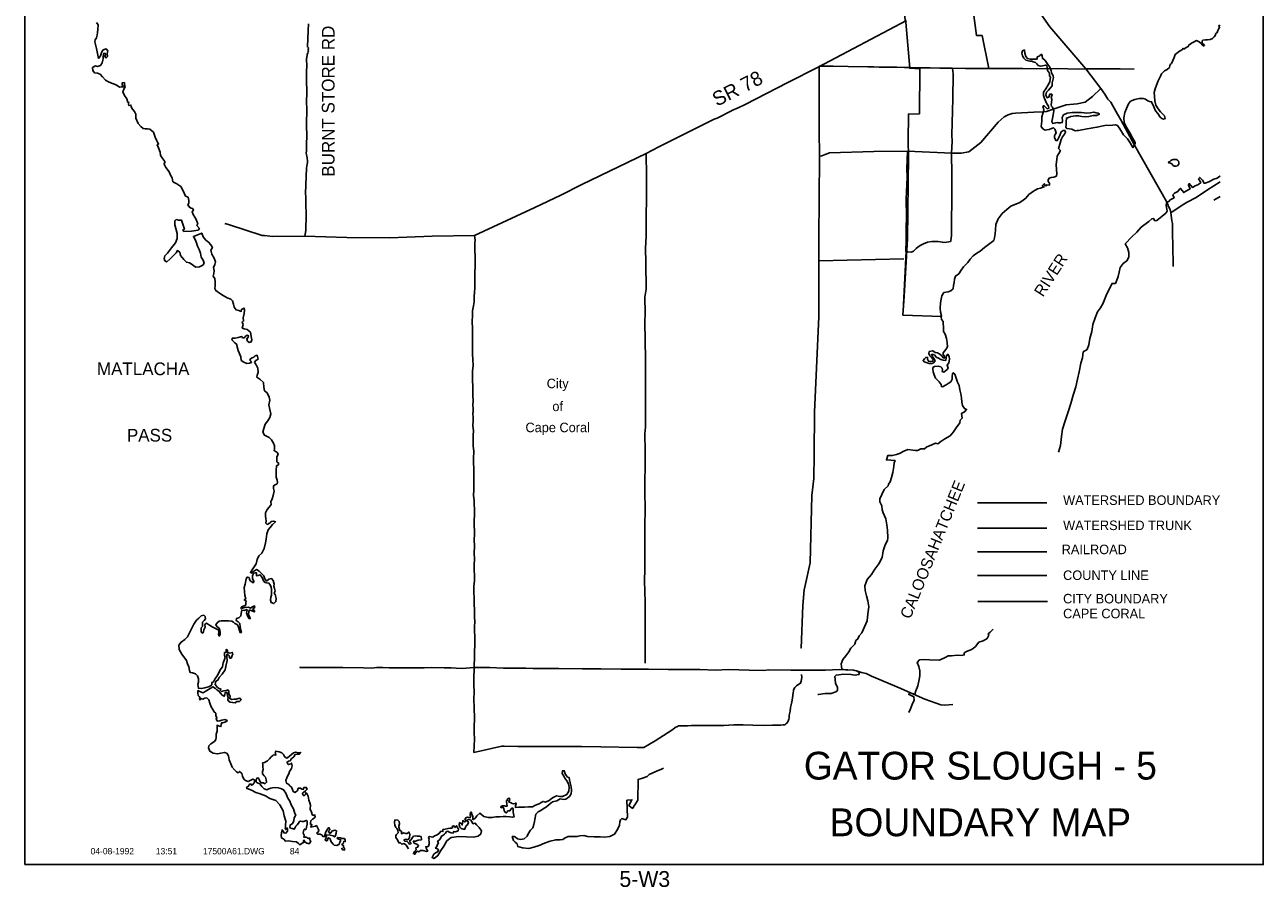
# Model space of a CAD drawing. Extents: x 142553 to 220553, y 797611 to 905038.
# Tile 1 of 2: x 142553 to 220553, y 797611 to 851912. Entities that reach past the tile are written whole.
import ezdxf
from ezdxf.enums import TextEntityAlignment as Align

# ---------------------------------------------------------------- set-up
doc = ezdxf.new("R2010")
doc.units = 0
doc.header["$LTSCALE"] = 2000
for name, pattern in [('DASHED', [0]), ('PHANTOM', [0]), ('STREAM', [0])]:
    doc.linetypes.add(name, pattern=pattern)
doc.layers.get('0').update_dxf_attribs({"linetype": 'CONTINUOUS'})
for name, color, linetype in [('BORDER', 1, 'CONTINUOUS'), ('CITY', 14, 'DASHED'), ('COUNTY', 15, 'PHANTOM'), ('MAJROADS', 9, 'CONTINUOUS'), ('RR', 12, 'CONTINUOUS'), ('TEXT', 7, 'CONTINUOUS'), ('TRUNKS', 5, 'STREAM'), ('WATER', 4, 'CONTINUOUS'), ('WSHEDS', 3, 'CONTINUOUS')]:
    doc.layers.add(name, color=color, linetype=linetype)

# ---------------------------------------------------------------- blocks, each defined once
blk = doc.blocks.new('LOGON')
at = {"color": 0}
blk.add_attdef('DATE', text='', height=1, dxfattribs=at).set_placement((-1.87, 1.76), align=Align.RIGHT)
for tag, p in [('TIME', (1.56, 1.76)), ('DRAWING', (8.97, 1.76)), ('OPERATOR', (22.66, 1.76))]:
    blk.add_attdef(tag, p, '', height=1, dxfattribs=at)

msp = doc.modelspace()

# ---------------------------------------------------------------- linework, layer by layer
at = {"layer": 'BORDER', "color": 0}
msp.add_lwpolyline([(142553, 799038), (220553, 799038), (220553, 905038), (142553, 905038)], close=True, dxfattribs=at)
at = {"layer": 'CITY', "color": 0}
for points in [[(197936, 852931), (197992, 852199), (198053, 852074), (198292, 849171), (198917, 849133), (198901, 846308), (198209, 846286), (198188, 844578), (198203, 843667), (198159, 838439), (197941, 834826), (197859, 833638), (200316, 833537)], [(202586, 815600), (206975, 815600)]]:
    msp.add_lwpolyline(points, dxfattribs=at)
at = {"layer": 'COUNTY', "color": 0}
msp.add_lwpolyline([(202547, 817245), (206927, 817245)], dxfattribs=at)
at = {"layer": 'MAJROADS', "color": 0}
for points in [[(202087, 854263), (202497, 851228), (202859, 851228), (203268, 849155)], [(206557, 852553), (207105, 851787), (209381, 849130), (210335, 847892), (210584, 847538), (210774, 847226), (210949, 847032), (211371, 846284), (211594, 845922), (212454, 844340), (214455, 840789), (214637, 840394), (214686, 840276), (214735, 840100), (214790, 839563), (214839, 839395), (214842, 838742), (214854, 838038), (214877, 836739), (214879, 836702)], [(155147, 839393), (155387, 839331), (157511, 838645), (157661, 838635), (158147, 838589), (160200, 838608), (162847, 838512), (165546, 838492), (168211, 838606), (170885, 838653), (174685, 840410), (176317, 841194), (177629, 841863), (181691, 843818), (182482, 844232), (185981, 845973), (186157, 846031), (187057, 846493), (187091, 846510), (187478, 846675), (187924, 846897), (190615, 848277), (192525, 849251), (198077, 852176)], [(160424, 851965), (160396, 851546), (160354, 850516), (160413, 850465), (160412, 850348), (160420, 850323), (160411, 850247), (160402, 850206), (160377, 850130), (160334, 850064), (160333, 849972), (160307, 849771), (160312, 849310), (160301, 848983), (160296, 848405), (160316, 847718), (160294, 846972), (160317, 846679), (160300, 845548), (160312, 844936), (160300, 844383), (160288, 843956), (160279, 843847), (160303, 843721), (160328, 843645), (160335, 843536), (160359, 843327), (160358, 843243), (160332, 843134), (160288, 842875), (160296, 842808), (160285, 842439), (160255, 841752), (160243, 841342), (160249, 841015), (160255, 840688), (160262, 840495), (160268, 840110), (160266, 839951), (160259, 838953), (160200, 838608)], [(192588, 849276), (192575, 845347), (192612, 843587), (192574, 838459), (192562, 833540), (192290, 827518), (192262, 824854), (192250, 823354), (192133, 822265), (192009, 818026), (191705, 816613), (191645, 816345), (191562, 815357), (191449, 812668), (191449, 812668)], [(192595, 849314), (192595, 849314), (193475, 849299), (194405, 849283), (195661, 849274), (196030, 849271), (196365, 849252), (197480, 849252), (197957, 849215), (198351, 849221), (198853, 849192), (199583, 849203), (200194, 849182), (200965, 849176), (201811, 849162), (202255, 849150), (203085, 849152), (204149, 849170), (205414, 849152), (206277, 849146), (207601, 849153), (208892, 849126), (209370, 849148), (210710, 849138), (211540, 849140), (212419, 849117)], [(200990, 849168), (200990, 849168), (201021, 848832), (201001, 847240), (200965, 845741), (200934, 844987), (200956, 844568), (200926, 843830), (200932, 842473), (200931, 841115), (200917, 839306), (200913, 838669), (200885, 838300), (200851, 838259), (200759, 838251), (200599, 838227), (200432, 838211), (200340, 838229), (200080, 838264), (199871, 838257), (199686, 838259), (199401, 838219), (199149, 838120), (198989, 838029), (198812, 837930), (198686, 837822), (198525, 837664), (198391, 837606), (198156, 837616), (198065, 837659)], [(210335, 847892), (209801, 847404), (209329, 847047), (208834, 846942), (208147, 846880), (207391, 846626), (206895, 846462), (206677, 846422), (206099, 846401), (204950, 846351), (204749, 846327), (204497, 846246), (204228, 846114), (203857, 845781), (202775, 844499), (202016, 843918), (201529, 843830), (200943, 843834), (198145, 843947), (196033, 843930), (193243, 843858), (192965, 843743), (192755, 843669), (192571, 843646)], [(181691, 843818), (181717, 842388), (181716, 841115), (181689, 839724), (181689, 838601), (181650, 837822), (181677, 836967), (181698, 835274), (181611, 834755), (181620, 833767), (181608, 833188), (181649, 830875), (181639, 829476), (181643, 827834), (181643, 826577), (181598, 826166), (181631, 825069), (181637, 824641), (181605, 822622), (181629, 821281), (181606, 820493), (181614, 819236), (181611, 817770), (181595, 816773), (181609, 816346), (181627, 815424), (181628, 814359), (181634, 812893), (181634, 811728)], [(198145, 843947), (198103, 842871), (198132, 842318), (198072, 840935), (198081, 839838), (198058, 839075), (198069, 838321), (198048, 837642)], [(217840, 842018), (217041, 841524), (216326, 841043), (215770, 840754), (215451, 840564), (214869, 840166), (214735, 840100)], [(217840, 841106), (217445, 840876)], [(170923, 838664), (170885, 838653), (170913, 838345), (170895, 838178), (170910, 836871), (170904, 836159), (170892, 835639), (170898, 835329), (170871, 835086), (170861, 834810), (170858, 834458), (170814, 834215), (170762, 833897), (170759, 833579), (170740, 833252), (170739, 833160), (170746, 832850), (170759, 832406), (170756, 832062), (170754, 831802), (170752, 831442), (170758, 831182), (170764, 830856), (170794, 830436), (170759, 830127), (170756, 829800), (170762, 829507), (170776, 829155), (170783, 828861), (170780, 828568), (170795, 828266), (170776, 827948), (170800, 827780), (170789, 827529), (170772, 827470), (170803, 827135), (170793, 826967), (170766, 826666), (170806, 826356), (170803, 826071), (170792, 825694), (170798, 825375), (170829, 825057), (170809, 824613), (170815, 824311), (170838, 823992), (170836, 823682), (170844, 822610), (170825, 822292), (170856, 821931), (170876, 821185), (170854, 820574), (170874, 819845), (170863, 819468), (170868, 819116), (170856, 818630), (170871, 818286), (170851, 817892), (170869, 816929), (170832, 816552), (170866, 815446), (170880, 815060), (170876, 814616), (170891, 814339), (170880, 814013), (170890, 813116), (170883, 812186), (170830, 810712), (170844, 810293), (170867, 809974), (170837, 809388), (170859, 808960), (170870, 808198), (170867, 807753), (170847, 807360), (170869, 806924), (170843, 806092)], [(197919, 837186), (192554, 837052)], [(198065, 837659), (197877, 833850)], [(159874, 811442), (159874, 811450), (160779, 811435), (161399, 811455), (162580, 811446), (163887, 811420), (164407, 811407), (164700, 811439), (165111, 811444), (165504, 811424), (165948, 811421), (167155, 811428), (167348, 811427), (167708, 811424), (168194, 811437), (168973, 811415), (169417, 811420), (169727, 811409), (170129, 811389), (170842, 811443), (171839, 811435), (172710, 811403), (174109, 811393), (174578, 811389), (175517, 811382), (176187, 811377), (177670, 811366), (178835, 811357), (180125, 811347), (181155, 811340), (181625, 811336), (181834, 811343), (183074, 811317), (184247, 811316), (185077, 811318), (186065, 811286), (186870, 811321), (188177, 811286), (189090, 811263), (189425, 811294), (190799, 811275), (192978, 811284), (193874, 811310), (194385, 811290), (194729, 811279), (194996, 811218), (195247, 811133), (195540, 811072), (195882, 810902), (197728, 810117), (198530, 809776), (199248, 809460), (199958, 809195), (200242, 809101), (200477, 809074), (201012, 809126)], [(170843, 806092), (172595, 806482), (172746, 806498), (173601, 806475), (174816, 806474), (176223, 806481), (177623, 806462), (178829, 806453), (181125, 806411), (181544, 806416), (182251, 806830), (183076, 807360), (183379, 807551), (183514, 807659), (183665, 807733), (183724, 807766), (183808, 807774), (183951, 807781), (184152, 807771), (184303, 807770), (184554, 807793), (184864, 807791), (185233, 807788), (185694, 807785), (186121, 807799), (186582, 807795), (187219, 807841), (187797, 807828), (188409, 807815), (189054, 807794), (189641, 807823), (190169, 807819), (190311, 807835), (190428, 807834), (190496, 807892), (190555, 807950), (190589, 808000), (190631, 808067), (190674, 808184), (190692, 808284), (190692, 808402), (190710, 808536), (190753, 808703), (190780, 808921), (190815, 809088), (190867, 809280), (190902, 809515), (190928, 809699), (190946, 809858), (190964, 809975), (190964, 810034), (191058, 810192), (191159, 810300), (191310, 810391), (191403, 810458), (191446, 810583), (191490, 810809), (191466, 811010)]]:
    msp.add_lwpolyline(points, dxfattribs=at)
at = {"layer": 'RR', "color": 0}
msp.add_lwpolyline([(202547, 818727), (206927, 818727)], dxfattribs=at)
at = {"layer": 'TRUNKS', "color": 0}
msp.add_lwpolyline([(202547, 820210), (206927, 820210)], dxfattribs=at)
at = {"layer": 'WATER', "color": 0}
for points in [[(147069, 852052), (147177, 851900), (147158, 851607), (147132, 851431), (147106, 851256), (147062, 851080), (146986, 850955), (146960, 850838), (147066, 850418), (147196, 849798), (147331, 849947), (147417, 850206), (147493, 850332), (147686, 850397), (147777, 850271), (147743, 850112), (147758, 849911), (147674, 849828), (147599, 849904), (147633, 850029), (147626, 850113), (147542, 850122), (147490, 849913), (147489, 849762), (147429, 849520), (147319, 849344), (147143, 849295), (147000, 849321), (146824, 849222), (146839, 849038), (146939, 848895), (147131, 848868), (147298, 848808), (147440, 848640), (147639, 848429), (147781, 848336), (148023, 848242), (148207, 848174), (148374, 848098), (148516, 847979), (148658, 848012), (148751, 848003), (148693, 848162), (148694, 848263), (148828, 848270), (148835, 848128), (148868, 848002), (148800, 847868), (148723, 847693), (148839, 847466), (148988, 847247), (149021, 847113), (149021, 847054), (149104, 847029), (149087, 846945), (149111, 846828), (149237, 846860), (149253, 846760), (149253, 846743), (149336, 846608), (149460, 846448), (149551, 846280), (149558, 846037), (149690, 845701), (149856, 845508), (150006, 845381), (150148, 845355), (150291, 845354), (150425, 845336), (150666, 845150), (150765, 844831), (150872, 844613), (150930, 844487), (150980, 844411), (150887, 844353), (150970, 844168), (151077, 843891), (151100, 843690), (151250, 843463), (151366, 843311), (151382, 843219), (151315, 843177), (151447, 842917), (151638, 842648), (151729, 842446), (151845, 842286), (151877, 842026), (152135, 841890), (152377, 841730), (152534, 841452), (152609, 841259), (152683, 841124), (152842, 841048), (152891, 840847), (152889, 840687), (152830, 840571), (152921, 840419), (153030, 840368), (153122, 840351), (153180, 840258), (153087, 840133), (153161, 839974), (153269, 839805), (153343, 839662), (153409, 839486), (153450, 839402), (153399, 839285), (153549, 839083), (153464, 838975), (153045, 838911), (152576, 838905), (152510, 838998), (152610, 839048), (152430, 839610), (152237, 839620), (152095, 839646), (152002, 839571), (152001, 839311), (152058, 839085), (152148, 838766), (152146, 838456), (152052, 838180), (151798, 837872), (151553, 837539), (151368, 837355), (151325, 837197), (151382, 837054), (151491, 836986), (151685, 837161), (151836, 837302), (151988, 837443), (152098, 837560), (152174, 837702), (152324, 837592), (152365, 837382), (152572, 837138), (152739, 836961), (152931, 836918), (153090, 836816), (153223, 836723), (153331, 836655), (153549, 836662), (153776, 836778), (153852, 836895), (153787, 837088), (153671, 837273), (153622, 837525), (153540, 837768), (153441, 837978), (153367, 838188), (153293, 838398), (153177, 838583), (153698, 838797), (153797, 838570), (153963, 838352), (154121, 838233), (154271, 838065), (154370, 837896), (154277, 837721), (154342, 837469), (154474, 837209), (154573, 836982), (154514, 836823), (154437, 836631), (154477, 836430), (154451, 836246), (154416, 836087), (154524, 835935), (154540, 835717), (154546, 835483), (154528, 835307), (154586, 835181), (154811, 835004), (155053, 834860), (155295, 834724), (155521, 834639), (155629, 834521), (155695, 834328), (155743, 834126), (155860, 833958), (156044, 833932), (156186, 833864), (156195, 833989), (156371, 834080), (156396, 833963), (156361, 833728), (156317, 833469), (156332, 833268), (156240, 833193), (156306, 833042), (156246, 832808), (156379, 832773), (156555, 832722), (156772, 832553), (156812, 832293), (156852, 832075), (156818, 831941), (156692, 831908), (156584, 832001), (156534, 832136), (156627, 832244), (156636, 832336), (156561, 832362), (156443, 832279), (156384, 832204), (156267, 832204), (156217, 832280), (156141, 832256), (155999, 832215), (155806, 832191), (155630, 832184), (155596, 832067), (155779, 831881), (155887, 831813), (156002, 831402), (156166, 831007), (156182, 830781), (156340, 830663), (156532, 830594), (156717, 830610), (156826, 830659), (156801, 830743), (156726, 830803), (156777, 830886), (156878, 830952), (156970, 830977), (157055, 831068), (157197, 831101), (157246, 830866), (157103, 830766), (157019, 830675), (157135, 830498), (157242, 830288), (157257, 830012), (157197, 829861), (157171, 829719), (157355, 829592), (157579, 829381), (157603, 829105), (157643, 828870), (157818, 828743), (157942, 828457), (157982, 828273), (157922, 827988), (157987, 827695), (158052, 827426), (157992, 827192), (157865, 826975), (157704, 826758), (157619, 826499), (157542, 826257), (157658, 826064), (157942, 825928), (158083, 825784), (158215, 825566), (158290, 825406), (158272, 825197), (158254, 825105), (158454, 824978), (158512, 824868), (158436, 824685), (158435, 824534), (158425, 824400), (158534, 824315), (158533, 824206), (158415, 824149), (158388, 823856), (158386, 823571), (158385, 823420), (158443, 823235), (158475, 823101), (158441, 823018), (158315, 822951), (158223, 822893), (158221, 822709), (158262, 822541), (158193, 822282), (158133, 822073), (158048, 821881), (158064, 821713), (157945, 821530), (157810, 821388), (157725, 821188), (157707, 820995), (157731, 820811), (157764, 820677), (157738, 820526), (157829, 820459), (158006, 820558), (158073, 820633), (158216, 820657), (158341, 820623), (158156, 820440), (158004, 820256), (157886, 820115), (157792, 819856), (157756, 819529), (157713, 819295), (157626, 818944), (157474, 818643), (157305, 818468), (157186, 818235), (157134, 817967), (156999, 817784), (156872, 817592), (156762, 817433), (156812, 817391), (156963, 817499), (157148, 817615), (157315, 817505), (157473, 817362), (157606, 817218), (157681, 817034), (157788, 816882), (157932, 816998), (158099, 817047), (158207, 816913), (158265, 816695), (158230, 816569), (158279, 816410), (158320, 816250), (158252, 816125), (158327, 816041), (158384, 815797), (158366, 815597), (158240, 815472), (158081, 815531), (158023, 815683), (158058, 815867), (158084, 816001), (158102, 816185), (158095, 816344), (158062, 816528), (157996, 816680), (157930, 816764), (157771, 816782), (157679, 816807), (157571, 816951), (157522, 817060), (157447, 817186), (157381, 817279), (157255, 817229), (157154, 817213), (157155, 817322), (157139, 817414), (157055, 817398), (156963, 817382), (156894, 817215), (156893, 817056), (156934, 816946), (156992, 816837), (156933, 816771), (156850, 816830), (156750, 816906), (156717, 817015), (156676, 817116), (156567, 817142), (156499, 817025), (156430, 816690), (156362, 816490), (156402, 816230), (156409, 815970), (156474, 815768), (156373, 815702), (156507, 815626), (156481, 815509), (156472, 815408), (156438, 815350), (156304, 815317), (156177, 815243), (156177, 815159), (156412, 815233), (156647, 815248), (156772, 815188), (156864, 815238), (157032, 815321), (157040, 815229), (156947, 815154), (156922, 815087), (157022, 815028), (157021, 814944), (156863, 815020), (156712, 815072), (156670, 814971), (156643, 814787), (156701, 814653), (156759, 814527), (156675, 814536), (156584, 814704), (156519, 814889), (156536, 814981), (156570, 815064), (156537, 815106), (156402, 815040), (156218, 815058), (156192, 814849), (156165, 814698), (156031, 814582), (155879, 814524), (155870, 814399), (155995, 814331), (156104, 814213), (156119, 814012), (156168, 813802), (156200, 813659), (156116, 813643), (156051, 813845), (156002, 814038), (155927, 814147), (155785, 814223), (155694, 814299), (155602, 814359), (155376, 814377), (155150, 814379), (154924, 814388), (154798, 814364), (154663, 814248), (154578, 814123), (154670, 813996), (154778, 813937), (154844, 813794), (154868, 813643), (154867, 813518), (154800, 813426), (154750, 813535), (154785, 813677), (154752, 813812), (154644, 813863), (154527, 813930), (154360, 814015), (154193, 814109), (154059, 814185), (153993, 814227), (153900, 814161), (153916, 813976), (153831, 813818), (153813, 813684), (153762, 813617), (153671, 813676), (153672, 813802), (153664, 813945), (153740, 814036), (153749, 814162), (153742, 814296), (153843, 814396), (153928, 814504), (153912, 814647), (153829, 814731), (153669, 814690), (153509, 814549), (153366, 814416), (153197, 814174), (153052, 813890), (152908, 813589), (152806, 813381), (152629, 813214), (152402, 813048), (152258, 812848), (152281, 812580), (152438, 812278), (152729, 811882), (152811, 811680), (152877, 811496), (152926, 811261), (152967, 811135), (153126, 811100), (153310, 811057), (153426, 810914), (153500, 810738), (153499, 810528), (153456, 810369), (153472, 810252), (153488, 810143), (153689, 810116), (153890, 810157), (154041, 810215), (154192, 810247), (154344, 810363), (154345, 810506), (154445, 810538), (154522, 810706), (154674, 810922), (154767, 811106), (154853, 811306), (155005, 811490), (155040, 811732), (155142, 811941), (155176, 812100), (155135, 812226), (155136, 812385), (155245, 812409), (155238, 812585), (155313, 812543), (155312, 812392), (155438, 812358), (155622, 812399), (155647, 812298), (155604, 812147), (155544, 812030), (155477, 812023), (155436, 812174), (155370, 812249), (155295, 812283), (155269, 812242), (155285, 812124), (155300, 811890), (155232, 811614), (155179, 811304), (154993, 811021), (154807, 810821), (154714, 810646), (154580, 810579), (154553, 810370), (154686, 810193), (154803, 810117), (154920, 810075), (154869, 810008), (154944, 809940), (155087, 809981), (155229, 810005), (155355, 810030), (155405, 809937), (155404, 809778), (155486, 809635), (155460, 809493), (155585, 809425), (155745, 809458), (155862, 809448), (155988, 809498), (156105, 809514), (156172, 809413), (156079, 809305), (155978, 809305), (155886, 809297), (155827, 809214), (155651, 809240), (155492, 809267), (155375, 809334), (155351, 809435), (155368, 809552), (155327, 809678), (155295, 809821), (155253, 809888), (155170, 809863), (155160, 809738), (155118, 809638), (154984, 809706), (154876, 809824), (154785, 809958), (154651, 810043), (154560, 810119), (154393, 810237), (154225, 810113), (154014, 809997), (153905, 809939), (153787, 809856), (153629, 809907), (153453, 809992), (153444, 809850), (153468, 809691), (153534, 809615), (153593, 809539), (153550, 809464), (153592, 809405), (153668, 809488), (153776, 809454), (153902, 809512), (154028, 809528), (154153, 809401), (154202, 809192), (154301, 808973), (154400, 808796), (154491, 808653), (154591, 808561), (154590, 808402), (154640, 808292), (154605, 808192), (154697, 808057), (154839, 808082), (154974, 808139), (155158, 808163), (155292, 808112), (155258, 808037), (155090, 807988), (154964, 807963), (154930, 807846), (154904, 807721), (154812, 807747), (154745, 807781), (154661, 807806), (154677, 807639), (154676, 807429), (154616, 807245), (154598, 807044), (154580, 806902), (154495, 806794), (154268, 806645), (154150, 806511), (154124, 806378), (154207, 806176), (154415, 806049), (154700, 806005), (154909, 806054), (155127, 806094), (155269, 806052), (155377, 805883), (155434, 805632), (155533, 805371), (155607, 805170), (155782, 804984), (155898, 804875), (155990, 804807), (156083, 804898), (156216, 804780), (156265, 804604), (156356, 804419), (156456, 804335), (156631, 804267), (156783, 804349), (156909, 804415), (157034, 804348), (156991, 804180), (156906, 804064), (156831, 804031), (156814, 804098), (156697, 804099), (156646, 803982), (156554, 803940), (156519, 803840), (156661, 803781), (156837, 803729), (157112, 803576), (157388, 803482), (157722, 803355), (157998, 803202), (158357, 803065), (158615, 802796), (158822, 802426), (158895, 802115), (158985, 801771), (158983, 801503), (158982, 801369), (158948, 801294), (158990, 801235), (159066, 801344), (159099, 801293), (159090, 801134), (159005, 801017), (158879, 801026), (158838, 801094), (158838, 801144), (158772, 801228), (158729, 801027), (158702, 800860), (158718, 800718), (158868, 800633), (158968, 800515), (159161, 800539), (159420, 800487), (159663, 800468), (159788, 800359), (159879, 800274), (160031, 800390), (160149, 800448), (160091, 800532), (160133, 800582), (160216, 800456), (160324, 800388), (160399, 800371), (160475, 800346), (160543, 800479), (160568, 800529), (160501, 800580), (160510, 800664), (160477, 800714), (160418, 800689), (160285, 800757), (160209, 800766), (160126, 800767), (160143, 800884), (160094, 801018), (160111, 801135), (160137, 801219), (160171, 801269), (160238, 801227), (160272, 801268), (160306, 801385), (160341, 801586), (160341, 801687), (160342, 801779), (160275, 801821), (160124, 801755), (160032, 801747), (159915, 801773), (159848, 801757), (159788, 801640), (159712, 801549), (159619, 801449), (159577, 801365), (159526, 801257), (159401, 801299), (159292, 801325), (159250, 801384), (159260, 801526), (159419, 801618), (159462, 801693), (159496, 801810), (159514, 801960), (159565, 802069), (159616, 802144), (159558, 802245), (159468, 802539), (159335, 802791), (159253, 803034), (159112, 803228), (158997, 803539), (158856, 803741), (158680, 803817), (158522, 803877), (158270, 803895), (158052, 803855), (157935, 803805), (157800, 803748), (157633, 803807), (157484, 803959), (157367, 804111), (157250, 804162), (157134, 804230), (157134, 804364), (157186, 804497), (157278, 804488), (157327, 804346), (157385, 804253), (157460, 804194), (157594, 804185), (157669, 804126), (157787, 804225), (157763, 804376), (157722, 804536), (157630, 804628), (157531, 804746), (157523, 804906), (157566, 805014), (157551, 805199), (157552, 805366), (157535, 805442), (157653, 805457), (157838, 805565), (157973, 805698), (158082, 805815), (158167, 805906), (158226, 805948), (158368, 805930), (158335, 806031), (158327, 806098), (158361, 806173), (158579, 806138), (158737, 806070), (158846, 805977), (158920, 805834), (159028, 805741), (159095, 805749), (159247, 805882), (159348, 805974), (159475, 806065), (159634, 806106), (159801, 806080), (159927, 806096), (159843, 805979), (159683, 805980), (159583, 805964), (159490, 805822), (159397, 805739), (159304, 805673), (159287, 805572), (159170, 805548), (159068, 805456), (159160, 805330), (159302, 805371), (159353, 805429), (159394, 805261), (159342, 805078), (159232, 804894), (159189, 804752), (159096, 804610), (159062, 804501), (159002, 804326), (159043, 804158), (159176, 804082), (159251, 803998), (159351, 803905), (159417, 803762), (159467, 803644), (159592, 803576), (159735, 803710), (159778, 803843), (159920, 803842), (160012, 803775), (160096, 803774), (160130, 803883), (160281, 803899), (160339, 803789), (160229, 803689), (160120, 803606), (160044, 803532), (160068, 803431), (160152, 803372), (160228, 803455), (160245, 803564), (160320, 803513), (160394, 803345), (160443, 803093), (160500, 802917), (160550, 802783), (160523, 802532), (160622, 802347), (160646, 802196), (160696, 802137), (160822, 802161), (160838, 802044), (160787, 801960), (160678, 801902), (160560, 801794), (160542, 801660), (160558, 801568), (160634, 801559), (160574, 801392), (160750, 801424), (160868, 801465), (160926, 801490), (161009, 801330), (161075, 801204), (161033, 801087), (160940, 801029), (161007, 800962), (161149, 800961), (161274, 800893), (161332, 800801), (161433, 800800), (161467, 800959), (161518, 801092), (161561, 801159), (161612, 801276), (161713, 801368), (161771, 801233), (161669, 801125), (161744, 801066), (161752, 800999), (161853, 801048), (161896, 801149), (162072, 801206), (162181, 801155), (162155, 801021), (162120, 800871), (162078, 800779), (161969, 800855), (161793, 800890), (161576, 800908), (161541, 800774), (161524, 800674), (161481, 800573), (161556, 800523), (161632, 800564), (161624, 800631), (161667, 800723), (161767, 800680), (161808, 800588), (161841, 800470), (161966, 800327), (162040, 800251), (162200, 800242), (162334, 800308), (162402, 800433), (162436, 800525), (162445, 800600), (162328, 800635), (162228, 800686), (162262, 800752), (162429, 800718), (162512, 800675), (162680, 800674), (162738, 800582), (162737, 800489), (162654, 800507), (162619, 800390), (162560, 800340), (162526, 800282), (162635, 800231), (162626, 800138), (162684, 800054), (162692, 799945), (162566, 799971), (162525, 800064), (162521, 800038)], [(192510, 809745), (192536, 809754), (192964, 809810), (193349, 809799), (193626, 809923), (193736, 809997), (193737, 810182), (193621, 810459), (193590, 810694), (193582, 810869), (193650, 810970), (194145, 811016), (194588, 811005), (194839, 810953), (195091, 811002), (195125, 811135), (194933, 811229), (194682, 811289), (194347, 811283), (194021, 811336), (193981, 811679), (194067, 811955), (194261, 812188), (194464, 812438), (194583, 812672), (194827, 812913), (194896, 813139), (195031, 813247), (195107, 813431), (195268, 813631), (195438, 814006), (195600, 814391), (195661, 814826), (195723, 815261), (195650, 815638), (195577, 815966), (195487, 816293), (195455, 816595), (195617, 816987), (195871, 817304), (196099, 817629), (196353, 817979), (196548, 818380), (196609, 818790), (196746, 819174), (196882, 819450), (196916, 819609), (196886, 820086), (196847, 820430), (196790, 820807), (196609, 821177), (196551, 821362), (196528, 821622), (196404, 821882), (196414, 822066), (196524, 822342), (196669, 822651), (196922, 822876), (196956, 822993), (197066, 823143), (197143, 823410), (197229, 823728), (197282, 824104), (197317, 824322), (197368, 824472), (196824, 824510), (196918, 824794), (197194, 824800), (197463, 824849), (197647, 824923), (197908, 825072), (198160, 825171), (198478, 825127), (198646, 825109), (198788, 825099), (198990, 825215), (199216, 825214), (199367, 825330), (199535, 825396), (199678, 825470), (199922, 825578), (200064, 825535), (200249, 825668), (200510, 825833), (200846, 826032), (201041, 826274), (201218, 826541), (201447, 826857), (201473, 827008), (201591, 827141), (201560, 827443), (201744, 827534), (201871, 827692), (201729, 827760), (201613, 827937), (201573, 828155), (201558, 828415), (201509, 828675), (201444, 828926), (201404, 829203), (201305, 829405), (201206, 829657), (201124, 829909), (201032, 830001), (200973, 829943), (200955, 829759), (200971, 829600), (200869, 829433), (200701, 829325), (200575, 829242), (200457, 829184), (200373, 829118), (200289, 829135), (200265, 829261), (200149, 829429), (200024, 829564), (199916, 829665), (199825, 829867), (199759, 830052), (199736, 830236), (199745, 830328), (199845, 830395), (200080, 830410), (200247, 830384), (200339, 830291), (200355, 830182), (200338, 830073), (200438, 830030), (200539, 830122), (200640, 830205), (200708, 830297), (200642, 830473), (200752, 830631), (200787, 830849), (200763, 831033), (200688, 831168), (200596, 831068), (200586, 830934), (200560, 830784), (200393, 830793), (200242, 830844), (200092, 830929), (199958, 830989), (199867, 831106), (199775, 831157), (199658, 831150), (199741, 830990), (199824, 830889), (199881, 830763), (199788, 830638), (199671, 830580), (199512, 830581), (199386, 830632), (199261, 830675), (199203, 830701), (199128, 830785), (199229, 830876), (199297, 830968), (199405, 830976), (199405, 830850), (199462, 830732), (199613, 830706), (199747, 830739), (199765, 830839), (199665, 830965), (199557, 831067), (199482, 831218), (199517, 831335), (199743, 831384), (199885, 831274), (200044, 831248), (200194, 831171), (200311, 831078), (200385, 830944), (200486, 830926), (200478, 831052), (200404, 831162), (200387, 831254), (200472, 831354), (200556, 831470), (200675, 831637), (200651, 831905), (200611, 832157), (200521, 832442), (200422, 832602), (200406, 832753), (200392, 833239), (200293, 833357), (200277, 833516), (200286, 833591), (200220, 833810), (200205, 834069), (200224, 834396), (200276, 834639), (200320, 834856), (200438, 835056), (200715, 835105), (200874, 835171), (201034, 835287), (201044, 835505), (201079, 835689), (201114, 835889), (201182, 836090), (201384, 836239), (201537, 836456), (201680, 836665), (201950, 836948), (202086, 837148), (202280, 837356), (202507, 837530), (202717, 837654), (202995, 837887), (203248, 838070), (203416, 838203), (203576, 838335), (203628, 838503), (203663, 838745), (203681, 839005), (203717, 839348), (203862, 839699), (204115, 840024), (204410, 840290), (204663, 840489), (204907, 840605), (205175, 840704), (205344, 840803), (205605, 840994), (205799, 841236), (206077, 841435), (206329, 841584), (206522, 841633), (206749, 841707), (206632, 841766), (206758, 841908), (206816, 841790), (206883, 841764), (206917, 841831), (207101, 841821), (207085, 841956), (207010, 842031), (207003, 842157), (207062, 842257), (207196, 842290), (207356, 842322), (207524, 842388), (207558, 842522), (207543, 842807), (207520, 843125), (207548, 843435), (207574, 843644), (207676, 843811), (207778, 844003), (207669, 844113), (207772, 844456), (207824, 844681), (207917, 844857), (208044, 845032), (208104, 845157), (208062, 845258), (207945, 845259), (207836, 845167), (207768, 845008), (207708, 844866), (207632, 844741), (207581, 844624), (207497, 844617), (207439, 844717), (207414, 844818), (207398, 844919), (207458, 844994), (207509, 845119), (207476, 845245), (207418, 845346), (207335, 845430), (207217, 845381), (207074, 845323), (206915, 845299), (206815, 845283), (206673, 845359), (206573, 845502), (206617, 845845), (206619, 846122), (206662, 846323), (206731, 846523), (206723, 846666), (206674, 846750), (206733, 846825), (206941, 846622), (207050, 846655), (207026, 846798), (206910, 846983), (206778, 847277), (206712, 847461), (206722, 847662), (206857, 847879), (207001, 848121), (207111, 848330), (207164, 848614), (207097, 848699), (207082, 848866), (206957, 849043), (206942, 849252), (206934, 849320), (206859, 849370), (206649, 849330), (206515, 849306), (206381, 849340), (206290, 849450), (206207, 849534), (206073, 849577), (205973, 849611), (205847, 849628), (205604, 849680), (205471, 849815), (205397, 849958), (205348, 850118), (205382, 850277), (205508, 850326), (205549, 850125), (205598, 849907), (205697, 849789), (205890, 849737), (206099, 849752), (206242, 849751), (206317, 849768), (206318, 849885), (206435, 849926), (206486, 849984), (206579, 850059), (206637, 849967), (206644, 849807), (206819, 849655), (206985, 849420), (207118, 849235), (207191, 849016), (207241, 848848), (207298, 848731), (207332, 848672), (207348, 848588), (207305, 848421), (207262, 848254), (207261, 848078), (207159, 847944), (207024, 847786), (206906, 847661), (206854, 847486), (206945, 847317), (207046, 847359), (207072, 847417), (207106, 847534), (207223, 847550), (207265, 847483), (207205, 847349), (207238, 847198), (207211, 847014), (207202, 846880), (207210, 846788), (207285, 846729), (207367, 846502), (207332, 846243), (207280, 846017), (207245, 845824), (207295, 845707), (207471, 845731), (207572, 845758), (207638, 845730), (207789, 845729), (207898, 845753), (207907, 845862), (207900, 846071), (207977, 846238), (208195, 846354), (208522, 846394), (208782, 846384), (209109, 846390), (209444, 846346), (209645, 846378), (209879, 846401), (210030, 846375), (210155, 846341), (210239, 846290), (210046, 846199), (209845, 846192), (209568, 846127), (209367, 846112), (209132, 846130), (208923, 846182), (208722, 846175), (208579, 846151), (208437, 846135), (208294, 846069), (208160, 846036), (208133, 845810), (208140, 845609), (208131, 845475), (208189, 845374), (208356, 845356), (208490, 845347), (208590, 845304), (208716, 845237), (208841, 845261), (208917, 845260), (209470, 845365), (210074, 845462), (210586, 845567), (211055, 845598), (211240, 845613), (211365, 845571), (211514, 845352), (211763, 844990), (212004, 844737), (212178, 844476), (212344, 844182), (212495, 844432), (212479, 844508), (212313, 844802), (212156, 845113), (211965, 845416), (211792, 845760), (211769, 846053), (211829, 846396), (211940, 846647), (212076, 846931), (212194, 847106), (212463, 847204), (212731, 847261), (212983, 847268), (213133, 847225), (213283, 847132), (213392, 847073), (213517, 847063), (213657, 846753), (213773, 846492), (213914, 846332), (214072, 846105), (214163, 846012), (214280, 845978), (214373, 846011), (214340, 846179), (214224, 846288), (214082, 846423), (213933, 846625), (213784, 846861), (213719, 847129), (213695, 847422), (213688, 847649), (213749, 847883), (213834, 848117), (213945, 848384), (214106, 848718), (214148, 848826), (214342, 849009), (214494, 849100), (214654, 849233), (214680, 849350), (214714, 849425), (214781, 849475), (214857, 849667), (214934, 849851), (215002, 850043), (215288, 850251), (215465, 850358), (215482, 850434), (215549, 850383), (215709, 850482), (215835, 850540), (215877, 850632), (216037, 850765), (216171, 850823), (216340, 850922), (216515, 850846), (216640, 850736), (216715, 850643), (216798, 850584), (216857, 850617), (216774, 850710), (216707, 850786), (216699, 850836), (216708, 850895), (216759, 850953), (216918, 850969), (217052, 850968), (217211, 850992), (217362, 851041), (217463, 851149), (217548, 851266), (217540, 851341), (217658, 851424), (217692, 851550), (217743, 851641), (217802, 851733), (217753, 851834), (217795, 851884), (217840, 851843)], [(207657, 825013), (207793, 825414), (207855, 825983), (207916, 826443), (208086, 826978), (208265, 827547), (208435, 828065), (208589, 828592), (208751, 829110), (208863, 829603), (208957, 830063), (209061, 830615), (209180, 830950), (209207, 831318), (209459, 831476), (209570, 831760), (209630, 832153), (209767, 832604), (209820, 833031), (209964, 833466), (210117, 833833), (210294, 834084), (210446, 834351), (210540, 834559), (210667, 834860), (210820, 835228), (211031, 835629), (211241, 835627), (211342, 835836), (211419, 836070), (211487, 836346), (211539, 836639), (211733, 836872), (211960, 837047), (212087, 837281), (212089, 837582), (212007, 837876), (211866, 838119), (212287, 838561), (212598, 838852), (212860, 839169), (213339, 839534), (213532, 839701), (213650, 839709), (213733, 839574), (213850, 839599), (214422, 840056), (214506, 840181), (214474, 840307), (214441, 840533), (214459, 840684), (214510, 840751), (214636, 840808), (214686, 840884), (214770, 840933), (214938, 841024), (214864, 841209), (214965, 841301), (215175, 841417), (215284, 841567), (215343, 841608), (215551, 841348), (215677, 841431), (215946, 841588), (215839, 841823), (215898, 841915), (216097, 841671), (216265, 841779), (216467, 841862), (216618, 841978), (216485, 842205), (216553, 842297), (216736, 842137), (216827, 841935), (216903, 841935), (217121, 842017), (217432, 842191), (217650, 842249), (217818, 842390), (217840, 842401)], [(198237, 808615), (198331, 808845), (198450, 809113), (198568, 809388), (198553, 809606), (198219, 809759), (198295, 809859), (198612, 809756), (198681, 809982), (198808, 810300), (198894, 810684), (198929, 810927), (198930, 811228), (198856, 811505), (198766, 811757), (198901, 811924), (199152, 811939), (199529, 811928), (200157, 811908), (200568, 812090), (200702, 812173), (200928, 812189), (201280, 812220), (201557, 812210), (201724, 812234), (201717, 812360), (201859, 812443), (202136, 812559), (202288, 812650), (202422, 812767), (202650, 813042), (202918, 813132), (203162, 813265), (203264, 813490), (203230, 813566), (203365, 813666), (203537, 813849)], [(166722, 800038), (166572, 800254), (166439, 800356), (166296, 800315), (166213, 800416), (166104, 800408), (166022, 800585), (165930, 800736), (165931, 800862), (165974, 800928), (166067, 801045), (166051, 801196), (165993, 801305), (165918, 801373), (165852, 801524), (165845, 801692), (165863, 801851), (166055, 801841), (166138, 801740), (166162, 801597), (166103, 801464), (166102, 801388), (166168, 801187), (166277, 801136), (166284, 801035), (166275, 800977), (166401, 801026), (166552, 801000), (166644, 800991), (166745, 801082), (166795, 800948), (166793, 800713), (166675, 800605), (166550, 800631), (166432, 800582), (166490, 800506), (166641, 800480), (166716, 800412), (166782, 800328), (166858, 800344), (166883, 800395), (166808, 800462), (166800, 800554), (166893, 800604), (166935, 800671), (166977, 800737), (167045, 800821), (167179, 800845), (167271, 800819), (167405, 800818), (167514, 800801), (167538, 800600), (167337, 800567), (167169, 800510), (167018, 800503), (167084, 800385), (167243, 800317), (167351, 800232), (167292, 800140), (167191, 800091), (167198, 799957), (167097, 799865), (167029, 799732), (167104, 799681), (167189, 799798), (167248, 799881), (167382, 799847), (167475, 799921), (167625, 799929), (167709, 799903), (167851, 799860), (167935, 799876), (167885, 799994), (167844, 800078), (167811, 800162), (167903, 800162), (167979, 800186), (168022, 800353), (168031, 800496), (168007, 800580), (168032, 800663), (167974, 800714), (168033, 800814), (168159, 800780), (168259, 800754), (168369, 800837), (168495, 800895), (168654, 800994), (168764, 801136), (168890, 801118), (168882, 801235), (169025, 801268), (169210, 801317), (169344, 801325), (169419, 801332), (169503, 801365), (169478, 801441), (169562, 801482), (169629, 801431), (169646, 801381), (169755, 801481), (169771, 801414), (169863, 801288), (169845, 801154), (169685, 801096), (169585, 801130), (169526, 801022), (169409, 801039), (169275, 801074), (169192, 801133), (169116, 801117), (169057, 801025), (168981, 800950), (168888, 800875), (168796, 800834), (168744, 800675), (168643, 800584), (168551, 800501), (168609, 800400), (168549, 800291), (168507, 800174), (168422, 800066), (168539, 800023), (168614, 799947), (168555, 799847), (168420, 799781), (168327, 799690), (168260, 799573), (168209, 799473), (168342, 799430), (168570, 799604), (168764, 799913), (168942, 800205), (169129, 800522), (169407, 800746), (169901, 800810), (170379, 800790), (170806, 800762), (171108, 800818), (171285, 800968), (171311, 801169), (171170, 801371), (171004, 801539), (170929, 801649), (170778, 801608), (170712, 801742), (170620, 801844), (170503, 801870), (170402, 801837), (170494, 801685), (170442, 801543), (170358, 801477), (170316, 801385), (170256, 801251), (170047, 801303), (169964, 801387), (169906, 801530), (169941, 801681), (170057, 801604), (170107, 801520), (170125, 801654), (170143, 801805), (170243, 801729), (170318, 801745), (170327, 801812), (170277, 801879), (170345, 801996), (170437, 802012), (170588, 801986), (170622, 802045), (170597, 802187), (170624, 802321), (170682, 802346), (170715, 802186), (170773, 802077), (170772, 801985), (170763, 801893), (170821, 801867), (170940, 801984), (171016, 802109), (171218, 802275), (171476, 802056), (171735, 802004), (171978, 801994), (172213, 802034), (172448, 802041), (172682, 802064), (172867, 802063), (173101, 802036), (173260, 802018), (173378, 802051), (173361, 802127), (173312, 802336), (173305, 802512), (173264, 802605), (173197, 802538), (173112, 802430), (173003, 802431), (172944, 802372), (172910, 802289), (172826, 802306), (172752, 802424), (172719, 802558), (172678, 802642), (172560, 802610), (172527, 802677), (172612, 802735), (172762, 802742), (172838, 802708), (172930, 802724), (172922, 802884), (172890, 802993), (172899, 803068), (172966, 803084), (172966, 803168), (173067, 803226), (173109, 803167), (173083, 803083), (173040, 802983), (173090, 802958), (173182, 802932), (173241, 802881), (173324, 802856), (173417, 802889), (173467, 802922), (173509, 802863), (173458, 802746), (173457, 802637), (173641, 802653), (173892, 802642), (174030, 802651), (174278, 802665), (174521, 802663), (174681, 802763), (174815, 802829), (174958, 802853), (175067, 802936), (175202, 803011), (175352, 802959), (175579, 803067), (175790, 803241), (176050, 803357), (176243, 803330), (176427, 803321), (176687, 803453), (176814, 803661), (176833, 803913), (176801, 804131), (176702, 804316), (176577, 804476), (176502, 804610), (176395, 804778), (176412, 804929), (176530, 804945), (176596, 804752), (176662, 804617), (176745, 804541), (176837, 804524), (176853, 804382), (176893, 804180), (176975, 803937), (176990, 803694), (176956, 803485), (176854, 803318), (176635, 803152), (176459, 803136), (176275, 803171), (176073, 803055), (175788, 802981), (175577, 802815), (175417, 802666), (175207, 802550), (175047, 802450), (174879, 802359), (174736, 802210), (174675, 801883), (174665, 801741), (174622, 801565), (174554, 801356), (174410, 801198), (174267, 800973), (174199, 800823), (173996, 800665), (173804, 800624), (173578, 800668), (173461, 800761), (173378, 800803), (173260, 800796), (173326, 800561), (173442, 800442), (173559, 800341), (173599, 800182), (173892, 800096), (174302, 800043), (174613, 800125), (174957, 800231), (175285, 800388), (175637, 800503), (175998, 800601), (176266, 800599), (176450, 800615), (176594, 800723), (176787, 800805), (177130, 800811), (177340, 800810), (177516, 800851), (177767, 800874), (178001, 800797), (178420, 800778), (178789, 800775), (179082, 800773), (179392, 800813), (179686, 800945), (179889, 801253), (180016, 801512), (180035, 801738), (180069, 801855), (180162, 801938), (180412, 801861), (180523, 802028), (180479, 803092), (180790, 803115), (180603, 802756), (180828, 802571), (181158, 803088), (181183, 804403), (181460, 804476), (181754, 804575), (181889, 804699), (182301, 804898), (182645, 805038), (182771, 805097)]]:
    msp.add_lwpolyline(points, dxfattribs=at)
msp.add_lwpolyline([(215091, 843439), (214982, 843431), (214882, 843432), (214815, 843416), (214739, 843358), (214680, 843308), (214588, 843275), (214604, 843216), (214704, 843190), (214796, 843156), (214863, 843072), (214946, 843004), (215063, 843012), (215147, 843028), (215206, 843095), (215240, 843136), (215241, 843245), (215208, 843329), (215158, 843388)], close=True, dxfattribs=at)
at = {"layer": 'WSHEDS', "color": 0}
msp.add_lwpolyline([(202547, 821813), (206927, 821813)], dxfattribs=at)

# ---------------------------------------------------------------- block references
at = {"layer": 'TEXT', "color": 0, "xscale": 400.0799999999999, "yscale": 400.0799999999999, "zscale": 400.0799999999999}
msp.add_blockref('LOGON', (150183, 798977), dxfattribs=at).add_auto_attribs({'DATE': '04-08-1992', 'TIME': '13:51', 'OPERATOR': '84', 'DRAWING': '17500A61.DWG'})

# ---------------------------------------------------------------- texts
at = {"layer": 'TEXT', "color": 0}
for s, height, rotation, p in [('BURNT STORE RD', 800, 90, (162064, 842347)), ('SR 78', 900, 27, (186148, 846747))]:
    msp.add_text(s, height=height, rotation=rotation, dxfattribs=at).set_placement(p)
for s, height, p in [('City', 600, (176117, 829031)), ('of', 600, (176117, 827587)), ('Cape Coral', 600, (176117, 826261)), ('GATOR SLOUGH - 5', 1750, (202737, 804390)), ('BOUNDARY MAP', 1750, (202737, 800822)), ('5-W3', 1000, (181603, 797629))]:
    msp.add_text(s, height=height, dxfattribs=at).set_placement(p, align=Align.CENTER)
for s, p in [('WATERSHED BOUNDARY', (207950, 821681)), ('WATERSHED TRUNK', (207950, 820097)), ('RAILROAD', (207859, 818579)), ('COUNTY LINE', (207949, 816956)), ('CITY BOUNDARY', (207949, 815480)), ('CAPE CORAL', (207949, 814543))]:
    msp.add_text(s, height=600, dxfattribs=at).set_placement(p)
at = {"layer": 'WATER', "color": 0}
for s, rotation, p in [('RIVER', 57.31908, (206681, 834731)), ('CALOOSAHATCHEE', 68, (198324, 814449))]:
    msp.add_text(s, height=720, rotation=rotation, dxfattribs=at).set_placement(p)
for s, p in [('MATLACHA', (150012, 829852)), ('PASS', (150413, 825672))]:
    msp.add_text(s, height=800, dxfattribs=at).set_placement(p, align=Align.CENTER)

doc.saveas('drawing.dxf')
